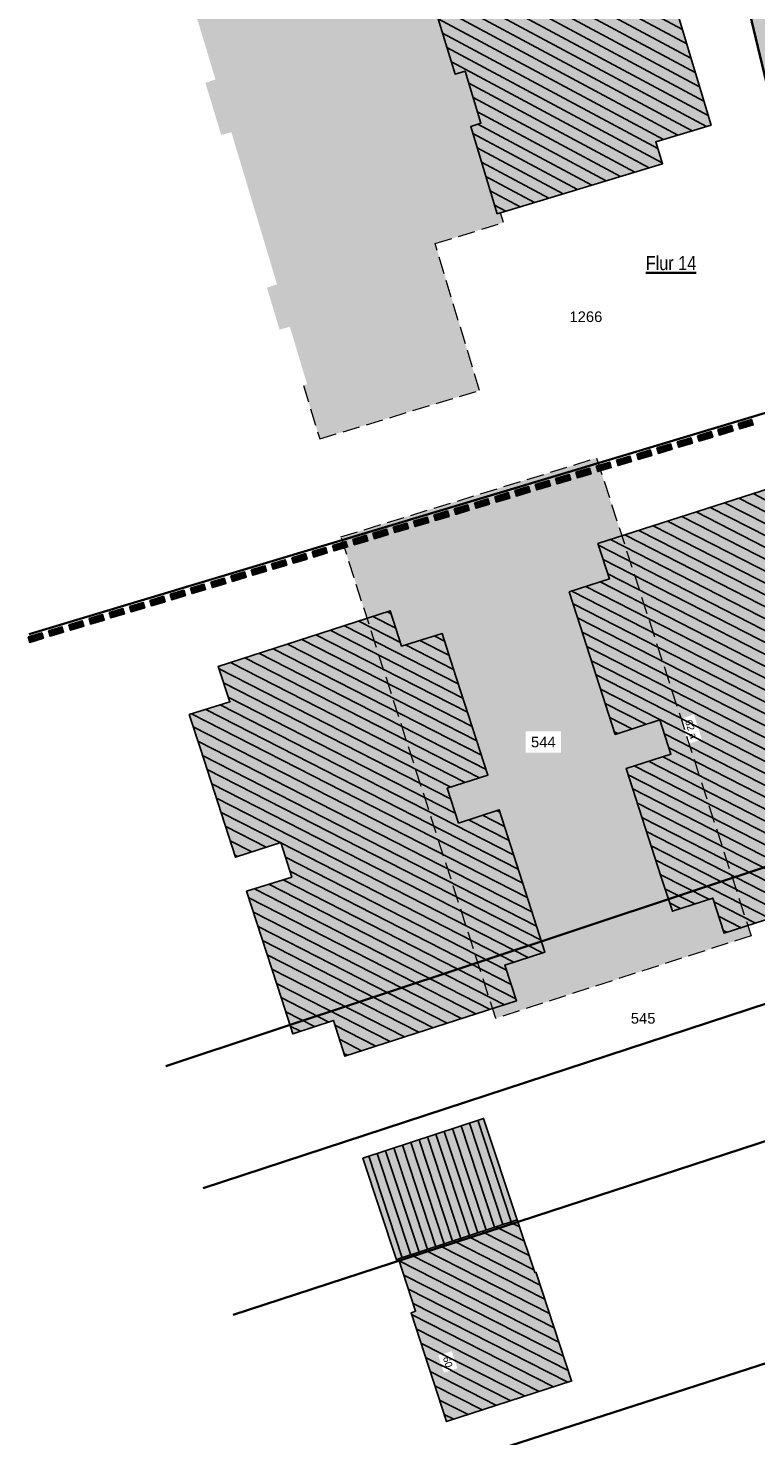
# Model space of a CAD drawing. Header units: metres. Extents: x 32322276 to 32322733, y 5638285 to 5638678.
# Tile 2 of 29: x 32322276 to 32322328, y 5638447 to 5638547. Entities that reach past the tile are written whole.
import ezdxf

# ---------------------------------------------------------------- set-up
doc = ezdxf.new("R2010")
doc.units = ezdxf.units.M
for name, pattern in [('1', [0]), ('26', [3.45, 1.225, -0.5, 1.225, -0.5]), ('3', [0]), ('5', [0])]:
    doc.linetypes.add(name, pattern=pattern)
doc.layers.get('0').update_dxf_attribs({"color": 1, "linetype": 'CONTINUOUS'})
for name, color, linetype in [('alte Gebäude', 7, 'CONTINUOUS'), ('alte Grenzen', 7, 'CONTINUOUS'), ('altes Gebäude Füllung', 7, 'CONTINUOUS'), ('B-Plan', 7, 'CONTINUOUS'), ('Flurstücksnummer - Straßenname', 7, 'CONTINUOUS'), ('Gebäudeschraffur', 7, 'CONTINUOUS'), ('Hausnummer', 7, 'CONTINUOUS'), ('vorhandene Straße', 7, 'CONTINUOUS'), ('WS  GS  Hydrant  Gulli  usw', 7, 'CONTINUOUS')]:
    doc.layers.add(name, color=color, linetype=linetype)
doc.styles.add('Erwerber', font='Arial.ttf')
doc.styles.add('Flurstücksnummer', font='Arial.ttf')
doc.styles.add('Textart 40', font='Arial Narrow.ttf')

# ---------------------------------------------------------------- blocks, each defined once
blk = doc.blocks.new('*X28')
at = {"color": 7, "linetype": '3', "lineweight": 25}
for p, q in [((32322310.441418, 5638462.112151), (32322311.121728, 5638461.766203)), ((32322307.435925, 5638461.116286), (32322312.128677, 5638458.729952)), ((32322308.437756, 5638461.448241), (32322311.793028, 5638459.742036)), ((32322309.439587, 5638461.780196), (32322311.457378, 5638460.754119)), ((32322304.430432, 5638460.120421), (32322313.245668, 5638455.637743)), ((32322305.432263, 5638460.452376), (32322312.914909, 5638456.64734)), ((32322306.434094, 5638460.784331), (32322312.584149, 5638457.656937)), ((32322302.596812, 5638459.370043), (32322313.907188, 5638453.618549)), ((32322303.428601, 5638459.788466), (32322313.576428, 5638454.628146)), ((32322302.923478, 5638458.362527), (32322314.237947, 5638452.608952)), ((32322303.250144, 5638457.355012), (32322314.568707, 5638451.599355)), ((32322303.57681, 5638456.347497), (32322314.531843, 5638450.7767)), ((32322303.476727, 5638455.55699), (32322313.523358, 5638450.448129)), ((32322303.80625, 5638454.548021), (32322312.514874, 5638450.119557)), ((32322304.135773, 5638453.539053), (32322311.506389, 5638449.790986)), ((32322304.465296, 5638452.530085), (32322310.497905, 5638449.462414)), ((32322304.794819, 5638451.521117), (32322309.48942, 5638449.133843)), ((32322305.124342, 5638450.512149), (32322308.480936, 5638448.805271)), ((32322305.453865, 5638449.503181), (32322307.472451, 5638448.4767)), ((32322305.783388, 5638448.494212), (32322306.463966, 5638448.148128))]:
    blk.add_line(p, q, dxfattribs=at)
blk = doc.blocks.new('*X32')
at = {"color": 7, "linetype": '3', "lineweight": 25}
for p, q in [((32322312.97582, 5638564.531741), (32322312.575723, 5638564.746145)), ((32322318.983635, 5638558.759564), (32322309.529777, 5638563.825707)), ((32322318.678463, 5638559.774001), (32322310.545092, 5638564.13252)), ((32322313.282518, 5638563.516486), (32322311.560407, 5638564.439333)), ((32322317.762948, 5638562.81731), (32322315.652269, 5638563.948383)), ((32322317.457777, 5638563.831747), (32322316.669865, 5638564.253974)), ((32322319.899149, 5638555.716255), (32322306.483831, 5638562.905269)), ((32322319.593978, 5638556.730691), (32322307.499147, 5638563.212082)), ((32322319.288806, 5638557.745128), (32322308.514462, 5638563.518895)), ((32322318.373291, 5638560.788437), (32322313.617078, 5638563.337202)), ((32322318.06812, 5638561.802874), (32322314.634674, 5638563.642793)), ((32322319.055665, 5638553.615559), (32322303.437886, 5638561.984831)), ((32322320.033504, 5638553.942455), (32322304.453201, 5638562.291644)), ((32322320.204321, 5638554.701818), (32322305.468516, 5638562.598457)), ((32322319.669118, 5638551.58502), (32322301.407255, 5638561.371206)), ((32322319.362391, 5638552.60029), (32322302.422571, 5638561.678019)), ((32322319.975844, 5638550.56975), (32322301.397246, 5638560.525669)), ((32322322.039339, 5638548.613062), (32322301.702381, 5638559.511252)), ((32322322.343858, 5638547.598975), (32322302.007516, 5638558.496835)), ((32322302.682952, 5638557.283981), (32322302.312651, 5638557.482418)), ((32322322.648377, 5638546.584888), (32322303.256415, 5638556.976673)), ((32322322.952897, 5638545.570801), (32322303.560912, 5638555.962598)), ((32322323.257416, 5638544.556714), (32322303.865408, 5638554.948524)), ((32322323.561935, 5638543.542627), (32322303.516402, 5638554.284648)), ((32322323.866454, 5638542.52854), (32322303.536167, 5638553.423155)), ((32322324.170973, 5638541.514453), (32322303.840206, 5638552.409326)), ((32322324.475492, 5638540.500366), (32322304.144244, 5638551.395497)), ((32322324.350744, 5638539.716316), (32322304.448571, 5638550.381513)), ((32322321.73482, 5638549.627148), (32322320.988653, 5638550.027005)), ((32322323.335009, 5638539.409728), (32322304.754504, 5638549.366668)), ((32322322.319274, 5638539.10314), (32322305.060437, 5638548.351824)), ((32322321.30354, 5638538.796552), (32322305.366369, 5638547.33698)), ((32322320.91074, 5638538.156145), (32322305.673149, 5638546.321681)), ((32322321.220954, 5638537.139007), (32322305.980179, 5638545.306249)), ((32322320.295406, 5638536.784089), (32322306.287209, 5638544.290817)), ((32322319.279917, 5638536.47737), (32322307.531095, 5638542.773341)), ((32322318.264429, 5638536.17065), (32322307.838913, 5638541.757486)), ((32322317.24894, 5638535.86393), (32322308.146731, 5638540.741632)), ((32322316.233451, 5638535.55721), (32322308.166949, 5638539.879896)), ((32322315.217963, 5638535.250491), (32322307.816771, 5638539.216649)), ((32322314.202474, 5638534.943771), (32322308.124015, 5638538.201102)), ((32322313.186985, 5638534.637051), (32322308.431258, 5638537.185555)), ((32322312.171497, 5638534.330331), (32322308.738502, 5638536.170008)), ((32322311.156008, 5638534.023612), (32322309.045746, 5638535.154461)), ((32322310.140519, 5638533.716892), (32322309.352989, 5638534.138914))]:
    blk.add_line(p, q, dxfattribs=at)
blk = doc.blocks.new('*X34')
at = {"color": 7, "linetype": '3', "lineweight": 25}
for p, q in [((32322302.357042, 5638504.180964), (32322300.735838, 5638505.009888)), ((32322302.037317, 5638505.18679), (32322301.745046, 5638505.336228)), ((32322307.098388, 5638499.229656), (32322297.708213, 5638504.030866)), ((32322306.769401, 5638500.240217), (32322298.717422, 5638504.357206)), ((32322302.676766, 5638503.175138), (32322299.72663, 5638504.683547)), ((32322308.085346, 5638496.197972), (32322294.680589, 5638503.051844)), ((32322307.75636, 5638497.208533), (32322295.689797, 5638503.378184)), ((32322307.427374, 5638498.219095), (32322296.699005, 5638503.704525)), ((32322306.440415, 5638501.250779), (32322303.034234, 5638502.992364)), ((32322306.12002, 5638502.256947), (32322304.055426, 5638503.312577)), ((32322305.801366, 5638503.262226), (32322305.076618, 5638503.632791)), ((32322308.286067, 5638493.568293), (32322291.652965, 5638502.072821)), ((32322308.743319, 5638494.176849), (32322292.662173, 5638502.399162)), ((32322308.414333, 5638495.187411), (32322293.671381, 5638502.725503)), ((32322306.253922, 5638492.922631), (32322289.807773, 5638501.33157)), ((32322307.269995, 5638493.245462), (32322290.643757, 5638501.746481)), ((32322306.237907, 5638492.088469), (32322290.149028, 5638500.314736)), ((32322306.560346, 5638491.081255), (32322290.490283, 5638499.297901)), ((32322311.34341, 5638486.108617), (32322287.880663, 5638498.105153)), ((32322311.020247, 5638487.116201), (32322288.897398, 5638498.427645)), ((32322310.697085, 5638488.123785), (32322289.914134, 5638498.750137)), ((32322311.666572, 5638485.101034), (32322288.014225, 5638497.194512)), ((32322311.989734, 5638484.09345), (32322288.344783, 5638496.183147)), ((32322312.315455, 5638483.084559), (32322288.673496, 5638495.172726)), ((32322312.643162, 5638482.074651), (32322289.000103, 5638494.163381)), ((32322312.739091, 5638481.183253), (32322289.32671, 5638493.154036)), ((32322311.731181, 5638480.856248), (32322289.653317, 5638492.144692)), ((32322294.174897, 5638488.990451), (32322289.979923, 5638491.135347)), ((32322309.727597, 5638491.146536), (32322309.496002, 5638491.264951)), ((32322293.171402, 5638488.661189), (32322290.30653, 5638490.126002)), ((32322310.373922, 5638489.131368), (32322307.49758, 5638490.602046)), ((32322310.05076, 5638490.138952), (32322308.496791, 5638490.933498)), ((32322292.167907, 5638488.331927), (32322290.633137, 5638489.116657)), ((32322310.723271, 5638480.529244), (32322294.213289, 5638488.970821)), ((32322291.164413, 5638488.002665), (32322290.959743, 5638488.107313)), ((32322310.183021, 5638479.963124), (32322294.533586, 5638487.964702)), ((32322310.042241, 5638477.508054), (32322293.359116, 5638486.03816)), ((32322310.855773, 5638477.934445), (32322294.376025, 5638486.360563)), ((32322310.519397, 5638478.948784), (32322294.853883, 5638486.958584)), ((32322308.020909, 5638476.856864), (32322291.940991, 5638485.078549)), ((32322309.031575, 5638477.182459), (32322292.342208, 5638485.715756)), ((32322307.010244, 5638476.531268), (32322292.268511, 5638484.068737)), ((32322305.999578, 5638476.205673), (32322292.596032, 5638483.058925)), ((32322304.988912, 5638475.880078), (32322292.923553, 5638482.049113)), ((32322303.978246, 5638475.554482), (32322293.251074, 5638481.039301)), ((32322302.96758, 5638475.228887), (32322293.578595, 5638480.029488)), ((32322301.956914, 5638474.903292), (32322293.906116, 5638479.019676)), ((32322297.60769, 5638476.284706), (32322294.233637, 5638478.009864)), ((32322296.605025, 5638475.95502), (32322294.559063, 5638477.001123)), ((32322300.946248, 5638474.577696), (32322298.037548, 5638476.064919)), ((32322295.60236, 5638475.625333), (32322294.884153, 5638475.992554)), ((32322299.935583, 5638474.252101), (32322298.355722, 5638475.059886)), ((32322298.924917, 5638473.926506), (32322298.673896, 5638474.054853))]:
    blk.add_line(p, q, dxfattribs=at)
blk = doc.blocks.new('*X59')
at = {"color": 7, "linetype": '3', "lineweight": 25}
for p, q in [((32322309.935369, 5638461.944472), (32322307.565691, 5638469.124898)), ((32322310.528649, 5638462.141055), (32322308.159205, 5638469.32077)), ((32322306.96897, 5638460.961561), (32322304.598119, 5638468.14554)), ((32322307.56225, 5638461.158143), (32322305.191633, 5638468.341412)), ((32322308.155529, 5638461.354726), (32322305.785148, 5638468.537283)), ((32322308.748809, 5638461.551308), (32322306.378662, 5638468.733155)), ((32322309.342089, 5638461.74789), (32322306.972176, 5638468.929026)), ((32322304.00257, 5638459.97865), (32322301.630547, 5638467.166182)), ((32322304.59585, 5638460.175232), (32322302.224061, 5638467.362054)), ((32322305.18913, 5638460.371814), (32322302.817576, 5638467.557926)), ((32322305.78241, 5638460.568397), (32322303.41109, 5638467.753797)), ((32322306.37569, 5638460.764979), (32322304.004605, 5638467.949669)), ((32322302.816011, 5638459.585485), (32322300.443518, 5638466.774439)), ((32322303.409291, 5638459.782068), (32322301.037033, 5638466.970311))]:
    blk.add_line(p, q, dxfattribs=at)
blk = doc.blocks.new('*X63')
at = {"color": 7, "linetype": '3', "lineweight": 25}
for p, q in [((32322328.920915, 5638513.90521), (32322328.661629, 5638514.037996)), ((32322333.670756, 5638508.944832), (32322325.63337, 5638513.060938)), ((32322329.540849, 5638511.90247), (32322326.64279, 5638513.386624)), ((32322329.230882, 5638512.90384), (32322327.652209, 5638513.71231)), ((32322334.654739, 5638505.913025), (32322322.605112, 5638512.08388)), ((32322334.326744, 5638506.923627), (32322323.614531, 5638512.409566)), ((32322333.99875, 5638507.93423), (32322324.623951, 5638512.735252)), ((32322333.015979, 5638510.965416), (32322330.925122, 5638512.036186)), ((32322332.689429, 5638511.975279), (32322331.924391, 5638512.36707)), ((32322335.638722, 5638502.881218), (32322319.576853, 5638511.106823)), ((32322335.310728, 5638503.89182), (32322320.586273, 5638511.432509)), ((32322334.982733, 5638504.902422), (32322321.595692, 5638511.758194)), ((32322333.342761, 5638509.955435), (32322329.925852, 5638511.705302)), ((32322333.163442, 5638501.620968), (32322316.702293, 5638510.051053)), ((32322334.180252, 5638501.942869), (32322317.558014, 5638510.455451)), ((32322335.197062, 5638502.264771), (32322318.567433, 5638510.781137)), ((32322333.15288, 5638500.783747), (32322317.037229, 5638509.036895)), ((32322333.469412, 5638499.779015), (32322317.372165, 5638508.022738)), ((32322337.907485, 5638495.82093), (32322315.823688, 5638507.130484)), ((32322337.582635, 5638496.829921), (32322316.829826, 5638507.457851)), ((32322338.232334, 5638494.811938), (32322314.817549, 5638506.803118)), ((32322338.557183, 5638493.802946), (32322314.909498, 5638505.9134)), ((32322338.882033, 5638492.793954), (32322315.233533, 5638504.904825)), ((32322339.209798, 5638491.78347), (32322315.557889, 5638503.896086)), ((32322339.539826, 5638490.771826), (32322315.882653, 5638502.887138)), ((32322339.667559, 5638489.863781), (32322316.207417, 5638501.878189)), ((32322338.658413, 5638489.537955), (32322316.532182, 5638500.869241)), ((32322336.608088, 5638499.856897), (32322336.383381, 5638499.971973)), ((32322337.649267, 5638489.212129), (32322316.856946, 5638499.860293)), ((32322337.257786, 5638497.838913), (32322334.3829, 5638499.3112)), ((32322336.932937, 5638498.847905), (32322335.38314, 5638499.641587)), ((32322320.07072, 5638497.371825), (32322317.18171, 5638498.851345)), ((32322319.068946, 5638497.042224), (32322317.506474, 5638497.842397)), ((32322318.067173, 5638496.712622), (32322317.831238, 5638496.833449)), ((32322337.053998, 5638488.674348), (32322321.375727, 5638496.703505)), ((32322337.714069, 5638486.651053), (32322321.272146, 5638495.071291)), ((32322337.384033, 5638487.662701), (32322321.700807, 5638495.694395)), ((32322335.898423, 5638485.895622), (32322319.242766, 5638494.425317)), ((32322336.907547, 5638486.221459), (32322320.257456, 5638494.748304)), ((32322334.889298, 5638485.569785), (32322318.811436, 5638493.80358)), ((32322333.880174, 5638485.243948), (32322319.136182, 5638492.794642)), ((32322332.87105, 5638484.918111), (32322319.460928, 5638491.785703)), ((32322331.861925, 5638484.592273), (32322319.785674, 5638490.776764)), ((32322330.852801, 5638484.266436), (32322320.11042, 5638489.767825)), ((32322329.843677, 5638483.940599), (32322320.435166, 5638488.758886)), ((32322328.834552, 5638483.614762), (32322320.759912, 5638487.749947)), ((32322324.529205, 5638484.976987), (32322321.084658, 5638486.741008)), ((32322323.524093, 5638484.649095), (32322321.415275, 5638485.729063)), ((32322322.51898, 5638484.321203), (32322321.747371, 5638484.71636)), ((32322327.825428, 5638483.288925), (32322324.886203, 5638484.794161)), ((32322326.816304, 5638482.963088), (32322325.211074, 5638483.785158)), ((32322325.80718, 5638482.637251), (32322325.535946, 5638482.776155))]:
    blk.add_line(p, q, dxfattribs=at)
blk = doc.blocks.new('S157')
at = {"lineweight": -2}
blk.add_hatch(color=0, dxfattribs=at).paths.add_polyline_path([(-0.5, 0.2), (0.5, 0.2), (0.5, -0.2), (-0.5, -0.2)], flags=0)
at = {"color": 0, "lineweight": -2}
blk.add_lwpolyline([(0.5, -0.2), (-0.5, -0.2), (-0.5, 0.2), (0.5, 0.2)], close=True, dxfattribs=at)
for points in [[(0.45, 0.15), (-0.45, 0.15)], [(-0.45, 0.1), (0.45, 0.1)], [(0.45, 0.05), (-0.45, 0.05)], [(0.45, 0), (-0.45, 0)], [(-0.45, -0.05), (0.45, -0.05)], [(0.45, -0.1), (-0.45, -0.1)], [(-0.45, -0.15), (0.45, -0.15)]]:
    blk.add_lwpolyline(points, dxfattribs=at)

msp = doc.modelspace()

# ---------------------------------------------------------------- hatches: boundary and pattern name
at = {"layer": 'altes Gebäude Füllung', "lineweight": 25, "true_color": 0xcccccc}
for points in [[(32322320.209, 5638549.798), (32322321.564, 5638550.196), (32322324.681, 5638539.816), (32322320.765, 5638538.634), (32322321.242, 5638537.07), (32322309.78, 5638533.608), (32322309.536, 5638533.534), (32322307.666, 5638539.715), (32322308.386, 5638539.952), (32322307.27, 5638543.635), (32322306.549, 5638543.425), (32322305.436, 5638547.106), (32322304.402, 5638550.536), (32322303.299, 5638554.214), (32322304.016, 5638554.447), (32322303.126, 5638557.411), (32322302.397, 5638557.202), (32322301.229, 5638561.085), (32322301.165, 5638561.298), (32322312.883, 5638564.839), (32322313.36, 5638563.26), (32322317.276, 5638564.436), (32322320.398, 5638554.058), (32322319.051, 5638553.631)], [(32322289.584, 5638543.04), (32322287.726, 5638549.215), (32322287.47, 5638549.138), (32322285.292, 5638556.305), (32322301.229, 5638561.085), (32322302.397, 5638557.202), (32322303.126, 5638557.411), (32322304.016, 5638554.447), (32322303.299, 5638554.214), (32322304.402, 5638550.536), (32322305.436, 5638547.106), (32322306.549, 5638543.425), (32322307.27, 5638543.635), (32322308.386, 5638539.952), (32322307.666, 5638539.715), (32322309.536, 5638533.534), (32322309.78, 5638533.608), (32322309.974, 5638532.907), (32322305.142, 5638531.416), (32322308.276, 5638521.021), (32322296.97, 5638517.584), (32322295.809, 5638521.376), (32322296.074, 5638521.456), (32322294.854, 5638525.527), (32322294.125, 5638525.327), (32322293.226, 5638528.303), (32322293.943, 5638528.533), (32322292.844, 5638532.201), (32322291.811, 5638535.641), (32322290.707, 5638539.314), (32322289.992, 5638539.116), (32322288.871, 5638542.813)], [(32322327.514, 5638482.39), (32322309.435, 5638476.544), (32322298.472, 5638510.642), (32322316.577, 5638516.233)], [(32322337.764, 5638486.498), (32322325.602, 5638482.571), (32322324.799, 5638485.065), (32322321.939, 5638484.132), (32322321.15, 5638486.538), (32322318.67, 5638494.243), (32322321.843, 5638495.253), (32322321.056, 5638497.696), (32322317.889, 5638496.654), (32322315.415, 5638504.34), (32322314.642, 5638506.746), (32322317.488, 5638507.672), (32322316.664, 5638510.167), (32322328.86, 5638514.102), (32322329.632, 5638511.608), (32322332.501, 5638512.558), (32322333.29, 5638510.118), (32322335.779, 5638502.449), (32322332.914, 5638501.542), (32322333.689, 5638499.082), (32322336.553, 5638500.028), (32322339.024, 5638492.353), (32322339.82, 5638489.913), (32322336.952, 5638488.987)], [(32322294.279, 5638477.87), (32322291.791, 5638485.541), (32322294.983, 5638486.553), (32322294.204, 5638489), (32322291.01, 5638487.952), (32322288.521, 5638495.644), (32322287.732, 5638498.058), (32322290.601, 5638498.968), (32322289.764, 5638501.462), (32322301.967, 5638505.408), (32322302.762, 5638502.907), (32322305.629, 5638503.806), (32322306.385, 5638501.421), (32322308.88, 5638493.757), (32322305.997, 5638492.841), (32322306.789, 5638490.367), (32322309.671, 5638491.323), (32322312.131, 5638483.653), (32322312.914, 5638481.24), (32322310.066, 5638480.316), (32322310.905, 5638477.786), (32322298.734, 5638473.865), (32322297.934, 5638476.392), (32322295.06, 5638475.447)], [(32322310.951, 5638462.281), (32322302.555, 5638459.499), (32322302.403, 5638459.449), (32322300.021, 5638466.635), (32322308.572, 5638469.457)], [(32322312.305, 5638458.509), (32322314.807, 5638450.872), (32322314.809, 5638450.867), (32322305.951, 5638447.981), (32322303.431, 5638455.697), (32322303.754, 5638455.801), (32322302.555, 5638459.499), (32322310.951, 5638462.281), (32322312.193, 5638458.536), (32322312.286, 5638458.566)]]:
    msp.add_hatch(color=254, dxfattribs=at).paths.add_polyline_path(points, flags=0)
at = {"layer": 'vorhandene Straße', "lineweight": 25, "true_color": 0xe6d499}
msp.add_hatch(color=41, dxfattribs=at).paths.add_polyline_path([(32322317.482, 5638606.696), (32322335.274, 5638532.387), (32322331.373, 5638531.205), (32322321.419, 5638572.852), (32322313.513, 5638605.932), (32322312.549, 5638610.974), (32322316.513, 5638611.732)], flags=0)

# ---------------------------------------------------------------- linework, layer by layer
at = {"layer": 'alte Gebäude', "color": 7, "linetype": '3', "lineweight": 25}
msp.add_line((32322310.951, 5638462.281), (32322302.555, 5638459.499), dxfattribs=at)
msp.add_lwpolyline([(32322320.209, 5638549.798), (32322321.564, 5638550.196), (32322324.681, 5638539.816), (32322320.765, 5638538.634), (32322321.242, 5638537.07), (32322309.78, 5638533.608), (32322309.536, 5638533.534), (32322307.666, 5638539.715), (32322308.386, 5638539.952), (32322307.27, 5638543.635), (32322306.549, 5638543.425), (32322305.436, 5638547.106), (32322304.402, 5638550.536), (32322303.299, 5638554.214), (32322304.016, 5638554.447), (32322303.126, 5638557.411), (32322302.397, 5638557.202), (32322301.229, 5638561.085), (32322301.165, 5638561.298), (32322312.883, 5638564.839), (32322313.36, 5638563.26), (32322317.276, 5638564.436), (32322320.398, 5638554.058), (32322319.051, 5638553.631)], close=True, dxfattribs=at)
at = {"layer": 'alte Gebäude', "color": 7, "linetype": '5', "lineweight": 25}
msp.add_lwpolyline([(32322309.78, 5638533.608), (32322309.536, 5638533.534), (32322307.666, 5638539.715), (32322308.386, 5638539.952), (32322307.27, 5638543.635), (32322306.549, 5638543.425), (32322305.436, 5638547.106), (32322304.402, 5638550.536), (32322303.299, 5638554.214), (32322304.016, 5638554.447), (32322303.126, 5638557.411), (32322302.397, 5638557.202), (32322301.229, 5638561.085)], dxfattribs=at)
at = {"layer": 'alte Gebäude', "color": 7, "linetype": '3', "lineweight": 25}
msp.add_lwpolyline([(32322310.951, 5638462.281), (32322308.572, 5638469.457), (32322300.021, 5638466.635), (32322302.403, 5638459.449), (32322302.555, 5638459.499)], dxfattribs=at)
at = {"layer": 'alte Grenzen', "color": 7, "linetype": '1', "lineweight": 35}
msp.add_line((32322335.009, 5638521.385), (32322276.379, 5638503.758), dxfattribs=at)
at = {"layer": 'WS  GS  Hydrant  Gulli  usw', "color": 7, "linetype": '26', "lineweight": 18}
msp.add_lwpolyline([(32322295.809, 5638521.376), (32322296.97, 5638517.584), (32322308.276, 5638521.021), (32322305.142, 5638531.416), (32322309.974, 5638532.907), (32322309.78, 5638533.608)], dxfattribs=at)

# ---------------------------------------------------------------- block references
at = {"layer": 'altes Gebäude Füllung', "color": 7, "true_color": 0xffffff}
msp.add_blockref('*X32', (0, 0), dxfattribs=at)
at = {"layer": 'B-Plan', "color": 7, "xscale": 1.0025, "yscale": 1.0025, "rotation": 196.733728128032}
for p in [(32322327.133, 5638518.626), (32322324.26, 5638517.762), (32322325.697, 5638518.194), (32322321.388, 5638516.898), (32322322.824, 5638517.33), (32322317.078, 5638515.603), (32322318.515, 5638516.034), (32322319.951, 5638516.466), (32322314.205, 5638514.739), (32322315.642, 5638515.171), (32322311.332, 5638513.875), (32322312.769, 5638514.307), (32322307.023, 5638512.579), (32322308.459, 5638513.011), (32322309.896, 5638513.443), (32322304.15, 5638511.716), (32322305.586, 5638512.148), (32322301.277, 5638510.852), (32322302.713, 5638511.284), (32322298.404, 5638509.988), (32322299.84, 5638510.42), (32322294.094, 5638508.693), (32322295.531, 5638509.124), (32322296.967, 5638509.556), (32322291.221, 5638507.829), (32322292.658, 5638508.261), (32322288.348, 5638506.965), (32322289.785, 5638507.397), (32322284.039, 5638505.669), (32322285.475, 5638506.101), (32322286.912, 5638506.533), (32322281.166, 5638504.806), (32322282.602, 5638505.237), (32322278.293, 5638503.942), (32322279.73, 5638504.374), (32322276.857, 5638503.51)]:
    msp.add_blockref('S157', p, dxfattribs=at)
at = {"layer": 'Gebäudeschraffur', "color": 7, "true_color": 0xffffff}
msp.add_blockref('*X59', (0, 0), dxfattribs=at)

# ---------------------------------------------------------------- texts
at = {"layer": 'Flurstücksnummer - Straßenname', "color": 7, "lineweight": 30, "insert": (32322315.816, 5638526.234), "char_height": 0.75, "attachment_point": 5, "line_spacing_factor": 0.84, "style": 'Flurstücksnummer', "bg_fill": 2}
msp.add_mtext('1266', dxfattribs=at)

# ---------------------------------------------------------------- next in the draw order: texts
at = {"layer": 'Flurstücksnummer - Straßenname', "color": 7, "lineweight": 35, "insert": (32322320.059, 5638529.524), "char_height": 1.0025, "attachment_point": 7, "line_spacing_factor": 0.84, "style": 'Textart 40', "bg_fill": 2}
msp.add_mtext('\\LFlur 14\\l', dxfattribs=at)
at = {"layer": 'Flurstücksnummer - Straßenname', "color": 7, "lineweight": 30, "char_height": 0.75, "attachment_point": 8, "line_spacing_factor": 0.84, "style": 'Flurstücksnummer', "bg_fill": 2}
for s, insert in [('544', (32322312.802, 5638495.729)), ('545', (32322319.87, 5638476.161))]:
    msp.add_mtext(s, dxfattribs=dict(at, insert=insert))
at = {"layer": 'Hausnummer', "color": 7, "lineweight": 25, "char_height": 0.5, "line_spacing_factor": 0.84, "style": 'Erwerber', "bg_fill": 2}
for s, insert, attachment_point, rotation in [('62 a', (32322323.268, 5638497.026), 5, 287.85607), ('60', (32322305.794, 5638452.129), 8, 287.99999)]:
    msp.add_mtext(s, dxfattribs=dict(at, insert=insert, attachment_point=attachment_point, rotation=rotation))

# ---------------------------------------------------------------- next in the draw order: linework, layer by layer
at = {"layer": 'alte Gebäude', "color": 7, "linetype": '3', "lineweight": 25}
for points in [[(32322321.056, 5638497.696), (32322317.889, 5638496.654), (32322315.415, 5638504.34), (32322314.642, 5638506.746), (32322317.488, 5638507.672), (32322316.664, 5638510.167), (32322328.86, 5638514.102), (32322329.632, 5638511.608), (32322332.501, 5638512.558), (32322333.29, 5638510.118), (32322335.779, 5638502.449), (32322332.914, 5638501.542), (32322333.689, 5638499.082), (32322336.553, 5638500.028), (32322339.024, 5638492.353), (32322339.82, 5638489.913), (32322336.952, 5638488.987), (32322337.764, 5638486.498), (32322325.602, 5638482.571), (32322324.799, 5638485.065), (32322321.939, 5638484.132), (32322321.15, 5638486.538), (32322318.67, 5638494.243), (32322321.843, 5638495.253)], [(32322306.789, 5638490.367), (32322309.671, 5638491.323), (32322312.131, 5638483.653), (32322312.914, 5638481.24), (32322310.066, 5638480.316), (32322310.905, 5638477.786), (32322298.734, 5638473.865), (32322297.934, 5638476.392), (32322295.06, 5638475.447), (32322294.279, 5638477.87), (32322291.791, 5638485.541), (32322294.983, 5638486.553), (32322294.204, 5638489), (32322291.01, 5638487.952), (32322288.521, 5638495.644), (32322287.732, 5638498.058), (32322290.601, 5638498.968), (32322289.764, 5638501.462), (32322301.967, 5638505.408), (32322302.762, 5638502.907), (32322305.629, 5638503.806), (32322306.385, 5638501.421), (32322308.88, 5638493.757), (32322305.997, 5638492.841)]]:
    msp.add_lwpolyline(points, close=True, dxfattribs=at)
msp.add_lwpolyline([(32322302.555, 5638459.499), (32322303.754, 5638455.801), (32322303.431, 5638455.697), (32322305.951, 5638447.981), (32322314.809, 5638450.867), (32322314.807, 5638450.872), (32322312.305, 5638458.509), (32322312.286, 5638458.566), (32322312.193, 5638458.536), (32322310.951, 5638462.281)], dxfattribs=at)
at = {"layer": 'alte Grenzen', "color": 7, "linetype": '1', "lineweight": 35}
for p, q in [((32322321.419, 5638572.852), (32322331.373, 5638531.205)), ((32322346.422, 5638493.221), (32322286.063, 5638473.158)), ((32322288.724, 5638464.512), (32322350.331, 5638484.726)), ((32322354.47, 5638476.323), (32322290.845, 5638455.553)), ((32322295.33, 5638441.411), (32322360.977, 5638462.563))]:
    msp.add_line(p, q, dxfattribs=at)
at = {"layer": 'WS  GS  Hydrant  Gulli  usw', "color": 7, "linetype": '26', "lineweight": 18}
msp.add_lwpolyline([(32322298.472, 5638510.642), (32322316.577, 5638516.233), (32322327.514, 5638482.39), (32322309.435, 5638476.544)], close=True, dxfattribs=at)

# ---------------------------------------------------------------- next in the draw order: block references
at = {"layer": 'altes Gebäude Füllung', "color": 7, "true_color": 0xffffff}
for name in ['*X63', '*X34', '*X28']:
    msp.add_blockref(name, (0, 0), dxfattribs=at)

doc.saveas('drawing.dxf')
